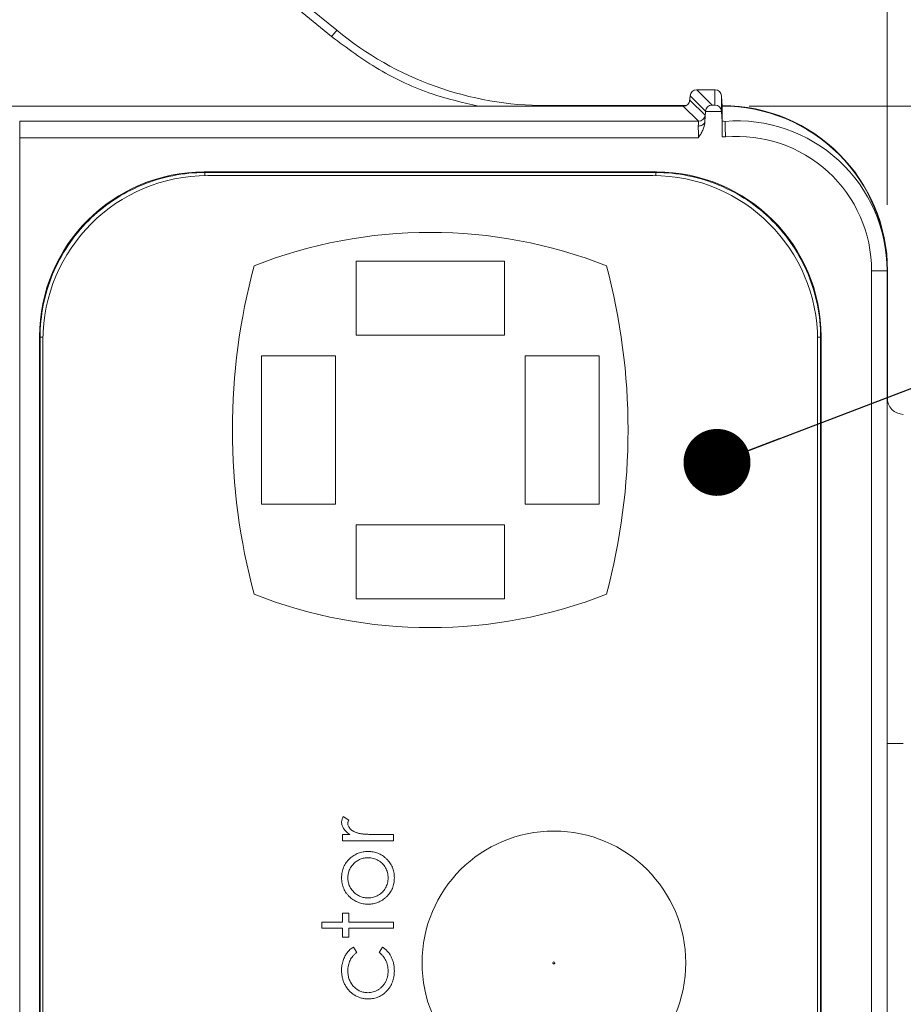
# Model space of a CAD drawing. Header units: millimetres. Extents: x 0 to 420, y 0 to 297.
# Tile 9 of 41: x 128 to 141, y 126 to 141. Entities that reach past the tile are written whole.
import ezdxf

# ---------------------------------------------------------------- set-up
doc = ezdxf.new("R2010")
doc.units = ezdxf.units.MM
doc.styles.add('SLDTEXTSTYLE0', font='TXT', dxfattribs={"width": 0.75})
doc.dimstyles.new('SLDDIMSTYLE1', dxfattribs={"dimtxt": 3.5, "dimasz": 3.302, "dimexe": 0, "dimexo": 0.0625, "dimgap": 0.875, "dimtad": 2, "dimdec": 6, "dimlfac": 2, "dimrnd": 1e-09, "dimzin": 12, "dimdsep": 46, "dimtxsty": 'SLDTEXTSTYLE0', "dimsah": 1, "dimcen": 0.09, "dimadec": 0, "dimazin": 3, "dimtfac": 1, "dimtofl": 0, "dimtmove": 0, "dimatfit": 3, "dimfxl": 1, "dimfrac": 2, "dimtolj": 1, "dimtzin": 12, "dimarcsym": 0})
doc.dimstyles.new('SLDDIMSTYLE4', dxfattribs={"dimtxt": 3.5, "dimasz": 3.302, "dimexe": 0, "dimexo": 0.0625, "dimgap": 0.875, "dimtad": 2, "dimlfac": 2, "dimrnd": 1e-09, "dimzin": 4, "dimdsep": 46, "dimtxsty": 'SLDTEXTSTYLE0', "dimsah": 1, "dimcen": 0.09, "dimadec": 0, "dimazin": 1, "dimtfac": 1, "dimtofl": 0, "dimtmove": 0, "dimatfit": 3, "dimfxl": 1, "dimfrac": 2, "dimtolj": 1, "dimtzin": 12, "dimarcsym": 0})
doc.dimstyles.new('SLDDIMSTYLE6', dxfattribs={"dimtxt": 3.5, "dimasz": 3.302, "dimexe": 0, "dimexo": 0.0625, "dimgap": 0.875, "dimtad": 0, "dimtih": 1, "dimtoh": 1, "dimlfac": 2, "dimrnd": 1e-09, "dimzin": 12, "dimdsep": 46, "dimtxsty": 'SLDTEXTSTYLE0', "dimsah": 1, "dimcen": 0, "dimadec": 0, "dimazin": 3, "dimtfac": 1, "dimtofl": 0, "dimtmove": 0, "dimatfit": 3, "dimfxl": 1, "dimfrac": 2, "dimtolj": 1, "dimtzin": 12, "dimarcsym": 0})
doc.dimstyles.new('SLDDIMSTYLE8', dxfattribs={"dimtxt": 0.18, "dimasz": 3.302, "dimexe": 0, "dimexo": 0.0625, "dimgap": 0, "dimtad": 0, "dimtih": 1, "dimtoh": 1, "dimdec": 0, "dimrnd": 1e-09, "dimzin": 0, "dimdsep": 46, "dimtxsty": 'Standard', "dimsah": 1, "dimcen": 0.09, "dimadec": 0, "dimazin": 0, "dimtfac": 3.302, "dimtdec": 0, "dimtofl": 0, "dimtmove": 0, "dimatfit": 3, "dimfxl": 1, "dimfrac": 2, "dimtolj": 1, "dimtzin": 0, "dimarcsym": 0})
doc.dimstyles.new('SLDDIMSTYLE9', dxfattribs={"dimtxt": 0.18, "dimasz": 1.016, "dimexe": 0, "dimexo": 0.0625, "dimgap": 0, "dimtad": 0, "dimtih": 1, "dimtoh": 1, "dimdec": 0, "dimrnd": 1e-09, "dimzin": 0, "dimdsep": 46, "dimtxsty": 'Standard', "dimblk1": 'DOT', "dimblk2": 'DOT', "dimsah": 1, "dimcen": 0.09, "dimadec": 0, "dimazin": 0, "dimtfac": 1.016, "dimtdec": 0, "dimtofl": 0, "dimtmove": 0, "dimatfit": 3, "dimldrblk": 'DOT', "dimfxl": 1, "dimfrac": 2, "dimtolj": 1, "dimtzin": 0, "dimarcsym": 0})

# ---------------------------------------------------------------- blocks, each defined once
blk = doc.blocks.new('_D_9')
at = {"color": 7, "linetype": 'Continuous', "lineweight": 0}
for p, q in [((116.067, 151.323), (120.258, 160.9)), ((120.258, 160.9), (132.438, 160.9))]:
    blk.add_line(p, q, dxfattribs=at)
blk.add_solid([(116.067, 151.323), (117.857, 154.144), (116.926, 154.552)], dxfattribs=at)
at = {"color": 7, "linetype": 'Continuous', "lineweight": 0, "insert": (121.846, 165.412), "char_height": 3.5, "attachment_point": 1, "style": 'SLDTEXTSTYLE0'}
blk.add_mtext('R141', dxfattribs=at)
blk = doc.blocks.new('_D_13')
at = {"color": 7, "linetype": 'Continuous', "lineweight": 0}
for p, q in [((138.926, 139.957), (159.651, 139.957)), ((158.651, 106.96), (158.651, 139.957)), ((138.926, 106.96), (159.651, 106.96))]:
    blk.add_line(p, q, dxfattribs=at)
for points in [[(158.651, 139.957), (158.143, 136.655), (159.159, 136.655)], [(158.651, 106.96), (159.159, 110.262), (158.143, 110.262)]]:
    blk.add_solid(points, dxfattribs=at)
at = {"color": 7, "linetype": 'Continuous', "lineweight": 0, "insert": (154.14, 120.872), "char_height": 3.5, "attachment_point": 1, "rotation": 90, "style": 'SLDTEXTSTYLE0'}
blk.add_mtext('66', dxfattribs=at)
blk = doc.blocks.new('_D_15')
at = {"color": 7, "linetype": 'Continuous', "lineweight": 0}
for p, q in [((124.376, 143.564), (167.892, 143.564)), ((166.892, 143.564), (166.892, 103.353)), ((123.126, 103.353), (167.892, 103.353))]:
    blk.add_line(p, q, dxfattribs=at)
for points in [[(166.892, 143.564), (166.384, 140.262), (167.4, 140.262)], [(166.892, 103.353), (167.4, 106.655), (166.384, 106.655)]]:
    blk.add_solid(points, dxfattribs=at)
at = {"color": 7, "linetype": 'Continuous', "lineweight": 0, "insert": (162.38, 120.872), "char_height": 3.5, "attachment_point": 1, "rotation": 90, "style": 'SLDTEXTSTYLE0'}
blk.add_mtext('80', dxfattribs=at)
blk = doc.blocks.new('_D_16')
at = {"color": 7, "linetype": 'Continuous', "lineweight": 0}
for p, q in [((120.876, 147.064), (120.876, 153.384)), ((141.018, 138.458), (141.018, 153.384)), ((141.018, 152.384), (120.876, 152.384)), ((141.018, 152.384), (156.699, 152.384))]:
    blk.add_line(p, q, dxfattribs=at)
for points in [[(120.876, 152.384), (124.178, 151.876), (124.178, 152.892)], [(141.018, 152.384), (137.716, 152.892), (137.716, 151.876)]]:
    blk.add_solid(points, dxfattribs=at)
at = {"color": 7, "linetype": 'Continuous', "lineweight": 0, "insert": (145.062, 156.896), "char_height": 3.5, "attachment_point": 1, "style": 'SLDTEXTSTYLE0'}
blk.add_mtext('40.30', dxfattribs=at)
blk = doc.blocks.new('_DOT')
at = {"color": 0, "linetype": 'ByBlock', "lineweight": -2}
blk.add_line((-0.5, 0), (-1, 0), dxfattribs=at)
at = {"color": 0, "linetype": 'ByBlock', "const_width": 0.5}
blk.add_lwpolyline([(-0.25, 0, 1), (0.25, 0, 1)], format="xyb", close=True, dxfattribs=at)

msp = doc.modelspace()

# ---------------------------------------------------------------- linework, layer by layer
at = {"color": 7, "linetype": 'Continuous', "lineweight": 15}
for p, q in [((138.13008056, 140.2065499), (138.3622332, 139.97439726)), ((138.40684728, 140.2065499), (138.13008056, 140.2065499)), ((138.40684728, 140.2065499), (138.40684728, 139.97439726)), ((138.02262083, 140.03040327), (138.027948, 140.10656683)), ((138.02586184, 140.04955872), (138.25544403, 139.81998025)), ((138.0285664, 140.11531009), (138.26420591, 139.87967803)), ((138.5066031, 139.87964823), (138.5066031, 140.11528029)), ((138.50721405, 140.10656683), (138.5175778, 139.95832636)), ((119.00539384, 139.95654939), (137.92612091, 139.95654939)), ((137.96593682, 139.96483071), (135.85097776, 139.96483071)), ((137.92612091, 139.95654939), (138.1557031, 139.72697093)), ((138.40684728, 139.97439726), (138.3622332, 139.97439726)), ((138.5175778, 139.96483071), (138.51712332, 139.96483071)), ((138.5175778, 139.95832636), (138.5175778, 139.72671388)), ((138.25322375, 139.72264587), (138.26384083, 139.87441419)), ((138.26384083, 139.87441419), (138.50696818, 139.87441419)), ((138.50696818, 139.87441419), (138.5175778, 139.72264587)), ((127.86056534, 139.72697093), (127.86056534, 139.47700767)), ((138.1557031, 139.72697093), (127.86056534, 139.72697093)), ((138.5175778, 139.72660212), (138.5175778, 139.72264587)), ((138.5175778, 139.72264587), (138.5175778, 139.49174865)), ((127.86056534, 107.43964336), (127.86056534, 139.47700767)), ((127.86056534, 139.47700767), (138.15495805, 139.47700767)), ((138.5175778, 139.49174865), (138.56599168, 139.49117123)), ((137.51796321, 138.95832433), (130.66071705, 138.95832433)), ((130.66071705, 138.95832433), (130.66952363, 138.94952147)), ((137.50915662, 138.94952147), (130.66952363, 138.94952147)), ((137.46320889, 138.90395372), (130.71320639, 138.90395372)), ((137.51796321, 138.95832433), (137.50915662, 138.94952147)), ((132.96320722, 137.60395406), (135.21320806, 137.60395406)), ((132.96320722, 136.47895365), (132.96320722, 137.60395406)), ((135.21320806, 136.47895365), (135.21320806, 137.60395406)), ((140.78258411, 137.45832502), (140.78258411, 109.46969933)), ((141.01758287, 137.45832502), (140.78258411, 137.45832502)), ((141.01758287, 137.45832502), (141.01758287, 109.45832601)), ((141.02408723, 135.47234296), (141.02408723, 137.45832129)), ((128.16109941, 136.45870669), (128.16109941, 110.45794434)), ((128.16109941, 136.45870669), (128.169906, 136.44990383)), ((128.169906, 136.44990383), (128.169906, 110.46674906)), ((135.21320806, 136.47895365), (132.96320722, 136.47895365)), ((140.00877426, 136.44990383), (140.01758084, 136.45870669)), ((140.00877426, 110.46674906), (140.00877426, 136.44990383)), ((140.01758084, 110.45794434), (140.01758084, 136.45870669)), ((128.21320877, 136.4039561), (128.21320877, 110.5039554)), ((139.96320651, 110.5039554), (139.96320651, 136.4039561)), ((132.65070752, 136.16645395), (131.5257071, 136.16645395)), ((131.5257071, 133.91645311), (131.5257071, 136.16645395)), ((132.65070752, 136.16645395), (132.65070752, 133.91645311)), ((135.52570776, 136.16645395), (136.65070818, 136.16645395)), ((135.52570776, 133.91645311), (135.52570776, 136.16645395)), ((136.65070818, 133.91645311), (136.65070818, 136.16645395)), ((132.65070752, 133.91645311), (131.5257071, 133.91645311)), ((135.52570776, 133.91645311), (136.65070818, 133.91645311)), ((132.96320722, 133.60395341), (132.96320722, 132.47895299)), ((132.96320722, 133.60395341), (135.21320806, 133.60395341)), ((135.21320806, 133.60395341), (135.21320806, 132.47895299)), ((135.21320806, 132.47895299), (132.96320722, 132.47895299)), ((141.26322106, 130.28332649), (141.01758287, 130.28332649)), ((132.85146341, 129.12139355), (132.76920155, 129.17354761)), ((132.87011967, 128.90217884), (132.7562748, 128.90217884)), ((132.7562748, 128.90217884), (132.7562748, 128.80720257)), ((133.52966741, 128.90217884), (133.26974646, 128.90217884)), ((133.52966741, 128.80720257), (133.52966741, 128.90217884)), ((132.7562748, 128.80720257), (133.52966741, 128.80720257)), ((132.7562748, 127.7081637), (132.7562748, 127.57247745)), ((132.85124735, 127.7081637), (132.7562748, 127.7081637)), ((132.85124735, 127.57247745), (132.85124735, 127.7081637)), ((132.44419978, 127.57247745), (132.44419978, 127.47750117)), ((132.7562748, 127.57247745), (132.44419978, 127.57247745)), ((133.52966741, 127.57247745), (132.85124735, 127.57247745)), ((133.52966741, 127.47750117), (133.52966741, 127.57247745)), ((132.44419978, 127.47750117), (132.7562748, 127.47750117)), ((132.7562748, 127.47750117), (132.7562748, 127.34181492)), ((132.7562748, 127.34181492), (132.85124735, 127.34181492)), ((132.85124735, 127.34181492), (132.85124735, 127.47750117)), ((132.85124735, 127.47750117), (133.52966741, 127.47750117)), ((132.97336236, 127.11306347), (132.92396501, 127.19256489)), ((133.36472646, 127.19256489), (133.3125724, 127.11306347))]:
    msp.add_line(p, q, dxfattribs=at)
at = {"color": 8, "linetype": 'Continuous', "lineweight": 15}
for p, q in [((135.85097776, 139.95654939), (135.85097776, 139.96483071)), ((138.5175778, 139.96483071), (138.5175778, 139.95832636)), ((130.66952363, 138.94952147), (130.66952363, 138.90357374)), ((137.50915662, 138.94952147), (137.50915662, 138.90353276)), ((141.01758287, 137.45832129), (141.02408723, 137.45832129)), ((128.169906, 136.44990383), (128.21363345, 136.44990383)), ((139.96278927, 136.44990383), (140.00877426, 136.44990383))]:
    msp.add_line(p, q, dxfattribs=at)
at = {"color": 7, "linetype": 'Continuous', "lineweight": 15, "flags": 128}
msp.add_lwpolyline([(132.5907676, 141.01246058), (132.6061307, 141.0310535), (132.6209201, 141.0489498), (132.63456956, 141.06547146), (132.64657245, 141.08000382), (132.65648172, 141.09199552), (132.66392485, 141.10099955), (132.66861127, 141.10667689), (132.67037705, 141.10881149)], dxfattribs=at)
at = {"color": 7, "linetype": 'Continuous', "lineweight": 15}
msp.add_circle((135.96320979, 126.95395462), 2, dxfattribs=at)
for centre, radius, start, end in [((87.86890365, 86.88513889), 70.33760306, 50.435305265, 76.8423003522), ((135.85097591, 144.95832281), 4.99349243, 230.435305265, 270), ((137.92608368, 140.05657385), 0.10002446, 270.021328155, 355.978308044), ((138.51757798, 137.45832281), 2.50650757, 0, 90), ((138.51758118, 137.45832601), 2.5, 359.999999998, 90.000060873), ((138.15566458, 139.82699676), 0.10002584, 270.022065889, 355.97757031), ((138.51758118, 137.45832601), 2.26838697, 88.963262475, 90.000067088), ((138.74211899, 137.45832601), 2.27546218, 0, 94.61628409), ((130.71320979, 136.40395462), 2.5, 90, 180), ((137.46320979, 136.40395462), 2.5, 0, 90), ((134.08820979, 130.7457849), 7.29566972, 68.509064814, 111.490935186), ((140.74734183, 135.04145462), 9.65913204, 165.044179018, 194.955820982), ((127.42907775, 135.04145462), 9.65913204, 345.044179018, 14.955820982), ((141.26758118, 135.52900032), 0.25, 180, 269), ((134.08820979, 139.33712435), 7.29566972, 248.509064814, 291.490935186)]:
    msp.add_arc(centre, radius, start, end, dxfattribs=at)
for centre, major_axis, ratio, start_param, end_param in [((138.13007912, 140.10656527), (0.09434776, -0.03908012), 0.9756194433, 1.9722982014, 3.4555234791), ((138.40684796, 140.10656527), (0.07132504, 0.07132504), 0.9826972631, 5.5763269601, 7.0598568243), ((138.02981753, 140.10656527), (0.00699525, 0.09999992), 0.0185847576, 1.4845253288, 1.5720963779), ((138.36223148, 139.8744129), (0.03840403, 0.09271553), 0.9756194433, 0.4015018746, 1.9021804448), ((138.40684796, 139.8744129), (-0.07132504, 0.07132504), 0.9826972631, 3.9880773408, 5.4890604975), ((138.26196989, 139.8744129), (0.00699525, 0.09999992), 0.0185847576, 4.7136890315, 4.7663534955), ((130.66148114, 136.45794519), (1.76830547, -1.76830547), 0.9996954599, 2.3563467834, 3.9268385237), ((137.51720036, 136.45794519), (-1.76830547, -1.76830547), 0.9996954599, 2.3563467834, 3.9268385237)]:
    msp.add_ellipse(centre, major_axis=major_axis, ratio=ratio, start_param=start_param, end_param=end_param, dxfattribs=at)
for points, knots in [([(132.59076897, 141.01246161), (132.44235712, 141.13449583), (132.14559261, 141.37851562), (131.69674306, 141.73984296), (131.24531003, 142.09762199), (130.79102023, 142.45152192), (130.33394686, 142.80163134), (129.87407033, 143.14792652), (129.41139587, 143.49041381), (128.94592211, 143.82909149), (128.4776494, 144.16396004), (128.00657772, 144.49501928), (127.53270688, 144.82226935), (127.05603767, 145.14570991), (126.57656715, 145.46534213), (125.12358137, 146.4168631), (122.64711795, 147.92455169), (119.06271082, 149.83144722), (115.37428402, 151.52868944), (112.49576585, 152.656125), (110.49368551, 153.35601396), (109.4001326, 153.71829817), (108.30121519, 154.0624175), (107.19695211, 154.38849618), (106.08724158, 154.69608567), (104.97247355, 154.98685629), (104.22527328, 155.16525499), (103.85154561, 155.25448479)], [0, 0, 0, 0, 0.0178139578, 0.0356208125, 0.0534217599, 0.0712179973, 0.0890107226, 0.1068011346, 0.1245904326, 0.1423798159, 0.1601704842, 0.1779636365, 0.1957604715, 0.2135621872, 0.2313699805, 0.2491850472, 0.3745888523, 0.5000010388, 0.625404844, 0.7508170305, 0.7864375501, 0.8220344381, 0.8576172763, 0.8931956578, 0.9287791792, 0.9643774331, 1, 1, 1, 1]), ([(138.25295972, 139.72095611), (138.25344455, 139.7307896), (138.25441215, 139.75041486), (138.25540275, 139.77446802), (138.25612542, 139.79708667), (138.25635108, 139.81536646), (138.25574526, 139.81843942), (138.25544146, 139.81998042)], [0, 0, 0, 0, 0.1665698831, 0.3324331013, 0.5002408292, 0.7493862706, 1, 1, 1, 1]), ([(138.15313476, 139.65503251), (138.15363513, 139.66227663), (138.15463275, 139.67671962), (138.15563443, 139.69426722), (138.15626915, 139.70841933), (138.15649241, 139.71865094), (138.15635045, 139.72529424), (138.15591798, 139.72641265), (138.15570237, 139.72697024)], [0, 0, 0, 0, 0.1692245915, 0.3373922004, 0.5045278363, 0.6706569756, 0.8358055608, 1, 1, 1, 1]), ([(138.15313476, 139.65503246), (138.16001627, 139.65527532), (138.17390644, 139.65576553), (138.19387045, 139.66041062), (138.21194799, 139.66764411), (138.22705615, 139.67711274), (138.23862909, 139.68789461), (138.24653232, 139.6991651), (138.25135552, 139.71020229), (138.25244379, 139.71749744), (138.25295975, 139.72095611)], [0, 0, 0, 0, 0.1368632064, 0.2762556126, 0.4147683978, 0.5490755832, 0.6763632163, 0.7946025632, 0.9026198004, 1, 1, 1, 1]), ([(138.15495483, 139.47700831), (138.1549449, 139.48750292), (138.15492485, 139.50869684), (138.15476616, 139.54027837), (138.15451445, 139.57141237), (138.15415794, 139.60141304), (138.15370711, 139.62993868), (138.15332668, 139.64661798), (138.15313476, 139.65503251)], [0, 0, 0, 0, 0.1589127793, 0.3209255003, 0.4860394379, 0.6542557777, 0.825575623, 1, 1, 1, 1]), ([(138.25322451, 139.72016077), (138.25319169, 139.71735965), (138.25312617, 139.71176675), (138.2524497, 139.70062839), (138.25027147, 139.68128874), (138.24214742, 139.64323599), (138.22213986, 139.59135721), (138.19036542, 139.53305147), (138.16677047, 139.49570854), (138.15495483, 139.47700831)], [0, 0, 0, 0, 0.0316230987, 0.0631407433, 0.125943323, 0.2511945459, 0.50134006, 0.7502860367, 1, 1, 1, 1]), ([(138.25295973, 139.72095641), (138.25299889, 139.72139956), (138.25303399, 139.72175882), (138.25306267, 139.72201747), (138.25309947, 139.7223494), (138.25312732, 139.72253401), (138.25314834, 139.72262206), (138.25317445, 139.72273141), (138.25318951, 139.7226796), (138.25320686, 139.72266225)], [0, 0, 0, 0, 0.00000374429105, 0.00000374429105, 0.00000374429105, 0.000008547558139, 0.000008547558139, 0.000008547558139, 0.000014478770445, 0.000014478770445, 0.000014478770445, 0.000014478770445]), ([(138.51758118, 139.72660108), (138.51758118, 139.72445075), (138.51758118, 139.69814272), (138.51758118, 139.61186276), (138.51758118, 139.55241109), (138.51758118, 139.49174877)], [0, 0, 0, 0, 0.5, 0.5, 1, 1, 1, 1]), ([(138.56599052, 139.49117245), (138.56563622, 139.50264246), (138.56493507, 139.52534123), (138.56395522, 139.55831707), (138.56303951, 139.58925095), (138.56219396, 139.61764321), (138.56142132, 139.64310301), (138.56072754, 139.66534484), (138.56011912, 139.68418576), (138.55960348, 139.69952748), (138.55918686, 139.71138345), (138.55887956, 139.71973787), (138.55867576, 139.72500385), (138.55864125, 139.72589972), (138.55862423, 139.72634164)], [0, 0, 0, 0, 0.0942278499, 0.1864738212, 0.276737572, 0.3650189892, 0.4513182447, 0.5356358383, 0.6179726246, 0.6983298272, 0.7767090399, 0.8531122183, 0.9275416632, 1, 1, 1, 1]), ([(140.78258118, 137.45832601), (140.78258118, 138.03008004), (140.54264655, 138.5756841), (139.69988889, 139.34858139), (139.13561056, 139.54052508), (138.56599052, 139.49117245)], [0, 0, 0, 0, 0.5, 0.5, 1, 1, 1, 1]), ([(128.16990401, 136.44990308), (128.16991397, 136.77718774), (128.23497462, 137.10420788), (128.48539466, 137.70879244), (128.6706556, 137.98606016), (129.13336616, 138.44877072), (129.41063388, 138.63403166), (130.01521845, 138.8844517), (130.34223858, 138.94951235), (130.66952324, 138.94952232)], [0, 0, 0, 0, 0.25, 0.25, 0.5, 0.5, 0.75, 0.75, 1, 1, 1, 1]), ([(137.50915825, 138.94952232), (137.83644291, 138.94951235), (138.16346305, 138.8844517), (138.76804761, 138.63403166), (139.04531533, 138.44877072), (139.50802589, 137.98606016), (139.69328683, 137.70879244), (139.94370687, 137.10420788), (140.00876752, 136.77718774), (140.00877749, 136.44990308)], [0, 0, 0, 0, 0.25, 0.25, 0.5, 0.5, 0.75, 0.75, 1, 1, 1, 1]), ([(132.7692036, 129.17354736), (132.76513021, 129.16643123), (132.75731662, 129.15278103), (132.74900779, 129.13160122), (132.74380357, 129.11104458), (132.74306286, 129.09746493), (132.74270286, 129.09086506)], [0, 0, 0, 0, 0.2796764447, 0.5364768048, 0.7747224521, 1, 1, 1, 1]), ([(132.74270286, 129.09086506), (132.7430867, 129.08235684), (132.74385283, 129.06537455), (132.74959121, 129.04010292), (132.75929553, 129.01550817), (132.77254378, 128.99120337), (132.79023413, 128.96772192), (132.81243345, 128.94489115), (132.83924535, 128.92260176), (132.85951818, 128.90919167), (132.8701184, 128.90217983)], [0, 0, 0, 0, 0.1071582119, 0.2138863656, 0.324682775, 0.4394585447, 0.5616334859, 0.6938876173, 0.8399405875, 1, 1, 1, 1]), ([(132.8376815, 129.07284456), (132.8378719, 129.0763185), (132.83828033, 129.08377024), (132.84097634, 129.09546674), (132.84555499, 129.108153), (132.84942375, 129.11682523), (132.85146188, 129.12139391)], [0, 0, 0, 0, 0.2050166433, 0.4397700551, 0.7048611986, 1, 1, 1, 1]), ([(133.00431812, 128.9191403), (132.99744363, 128.92105326), (132.9840232, 128.92478773), (132.96475998, 128.93133696), (132.94686411, 128.9385804), (132.93031484, 128.9463414), (132.91527753, 128.95485953), (132.90149542, 128.96377455), (132.88920412, 128.97349315), (132.87512895, 128.98711307), (132.86053269, 129.00470307), (132.84737149, 129.02685163), (132.8392257, 129.0496767), (132.83818951, 129.06522283), (132.8376815, 129.07284456)], [0, 0, 0, 0, 0.0879601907, 0.1717166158, 0.2506679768, 0.3258823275, 0.3968812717, 0.4635748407, 0.5280697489, 0.5896876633, 0.7048093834, 0.8086618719, 0.9061934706, 1, 1, 1, 1]), ([(133.26974947, 128.90217983), (133.2537777, 128.90219297), (133.22324498, 128.90221809), (133.17957108, 128.90315642), (133.14012369, 128.90427828), (133.10486231, 128.90626735), (133.07373322, 128.90841324), (133.04681416, 128.91145807), (133.0240302, 128.91453979), (133.01044955, 128.91770932), (133.00431812, 128.9191403)], [0, 0, 0, 0, 0.1798232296, 0.3437621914, 0.4918338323, 0.6241090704, 0.741399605, 0.8430618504, 0.9291451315, 1, 1, 1, 1]), ([(132.8701184, 128.53837775), (132.85993335, 128.5285511), (132.83986793, 128.50919176), (132.81392891, 128.47689233), (132.79203372, 128.44279245), (132.77368465, 128.40698562), (132.7599954, 128.36895027), (132.75009322, 128.32917353), (132.74361774, 128.28750305), (132.74301186, 128.25904925), (132.74270286, 128.24453761)], [0, 0, 0, 0, 0.1284864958, 0.2531294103, 0.3753070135, 0.4961956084, 0.6178660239, 0.7416676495, 0.8682485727, 1, 1, 1, 1]), ([(132.8376815, 128.2441136), (132.83797872, 128.25430407), (132.8385675, 128.27449073), (132.84288858, 128.30418418), (132.84995723, 128.33285205), (132.8596175, 128.36050557), (132.872525, 128.38692719), (132.8880848, 128.41226217), (132.90641797, 128.43659326), (132.92750452, 128.45936357), (132.95029002, 128.48053541), (132.97489674, 128.49874813), (133.00030573, 128.51459797), (133.02707023, 128.52749573), (133.0551469, 128.53716334), (133.08432412, 128.54416513), (133.11464158, 128.54854209), (133.1352523, 128.54911229), (133.14572603, 128.54940206)], [0, 0, 0, 0, 0.0634270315, 0.1256447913, 0.1863589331, 0.2470268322, 0.3076308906, 0.3690502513, 0.4318747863, 0.4969526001, 0.5620304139, 0.6252067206, 0.6872313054, 0.7482316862, 0.8097297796, 0.8717262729, 0.934815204, 1, 1, 1, 1]), ([(133.14509002, 128.64438069), (133.13207236, 128.64404332), (133.10636881, 128.64337719), (133.0685221, 128.63843721), (133.03196364, 128.63013211), (132.99677416, 128.61843449), (132.9628327, 128.60359879), (132.93043558, 128.58508655), (132.89915257, 128.56359763), (132.87985929, 128.54683896), (132.8701184, 128.53837775)], [0, 0, 0, 0, 0.1293662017, 0.2554352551, 0.3786322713, 0.5014663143, 0.6234943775, 0.7461656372, 0.8718427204, 1, 1, 1, 1]), ([(133.54323705, 128.24453761), (133.54286902, 128.2589013), (133.54214827, 128.28703096), (133.53653557, 128.32822888), (133.52725247, 128.36746494), (133.51403549, 128.40467821), (133.49727258, 128.43994894), (133.47646226, 128.47295504), (133.45217252, 128.5041354), (133.42430321, 128.53287727), (133.39406456, 128.55888324), (133.36226856, 128.58182537), (133.3291852, 128.6011447), (133.2947492, 128.6169768), (133.25911097, 128.62932357), (133.22216159, 128.63795082), (133.18405573, 128.64349758), (133.15818313, 128.64408395), (133.14509002, 128.64438069)], [0, 0, 0, 0, 0.0684922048, 0.1341341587, 0.1979034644, 0.2604831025, 0.3221455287, 0.3837784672, 0.4462154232, 0.5103409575, 0.574394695, 0.6362264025, 0.6971016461, 0.7568275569, 0.8167348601, 0.8766630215, 0.9375839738, 1, 1, 1, 1]), ([(133.14572603, 128.54940206), (133.15925879, 128.54891747), (133.18611879, 128.54795564), (133.22566479, 128.54009447), (133.26370143, 128.52703669), (133.29977075, 128.50903089), (133.33320124, 128.48685621), (133.36326209, 128.46092746), (133.38879404, 128.43088618), (133.41026685, 128.39775532), (133.42717666, 128.3620044), (133.43930324, 128.3242328), (133.44708012, 128.28478443), (133.44786222, 128.25778919), (133.44825842, 128.2441136)], [0, 0, 0, 0, 0.0847480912, 0.1682091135, 0.2515337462, 0.336097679, 0.4201067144, 0.5023404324, 0.5839950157, 0.6662919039, 0.7490924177, 0.8310167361, 0.914394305, 1, 1, 1, 1]), ([(132.74270286, 128.24453761), (132.74301872, 128.23002631), (132.74364107, 128.20143328), (132.75006768, 128.1596214), (132.75991487, 128.11964082), (132.77407795, 128.08163671), (132.79206242, 128.04543418), (132.81441323, 128.01141819), (132.84027664, 127.97895798), (132.86048104, 127.95966127), (132.87075441, 127.94984944)], [0, 0, 0, 0, 0.13129959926, 0.25871238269, 0.38208944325, 0.50356357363, 0.62518086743, 0.74728701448, 0.87150247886, 1, 1, 1, 1]), ([(133.14572603, 127.93882513), (133.13525236, 127.939115), (133.11464177, 127.9396854), (133.08432341, 127.94406093), (133.05514951, 127.95106801), (133.02706061, 127.96071613), (133.00037482, 127.97367018), (132.97482172, 127.98922015), (132.95037471, 128.00750754), (132.92743035, 128.02842695), (132.90642616, 128.05122105), (132.88809191, 128.07554229), (132.87245629, 128.1009149), (132.85972638, 128.1274135), (132.84986753, 128.15506347), (132.84292865, 128.18377156), (132.83854899, 128.21359225), (132.83797317, 128.23385151), (132.8376815, 128.2441136)], [0, 0, 0, 0, 0.065163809, 0.128232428, 0.1902089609, 0.2516872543, 0.3126679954, 0.3744428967, 0.437598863, 0.502359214, 0.5674160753, 0.6302203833, 0.6916199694, 0.7526007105, 0.8128346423, 0.8739563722, 0.9361541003, 1, 1, 1, 1]), ([(133.14509002, 127.8438465), (133.15818313, 127.84414324), (133.18405573, 127.84472961), (133.22216159, 127.85027637), (133.25911097, 127.85890363), (133.29474921, 127.87125039), (133.32918516, 127.88708251), (133.36226869, 127.90640173), (133.39406406, 127.92934428), (133.42430516, 127.95534862), (133.45216532, 127.98409658), (133.47652517, 128.01530227), (133.49727204, 128.04849961), (133.51399206, 128.08392198), (133.52725675, 128.12118396), (133.53655738, 128.16049035), (133.54214456, 128.20183368), (133.54286779, 128.23010354), (133.54323705, 128.24453761)], [0, 0, 0, 0, 0.0623374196, 0.1231816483, 0.1830343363, 0.2428661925, 0.3025168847, 0.3633154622, 0.425069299, 0.4890423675, 0.5530871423, 0.6154454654, 0.6772864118, 0.7391749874, 0.8016758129, 0.8653648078, 0.9312577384, 1, 1, 1, 1]), ([(133.44825842, 128.2441136), (133.44786451, 128.23043722), (133.44708695, 128.20344042), (133.43926384, 128.16393717), (133.42722939, 128.12606204), (133.41024775, 128.09027395), (133.38887521, 128.05712801), (133.36311664, 128.02730124), (133.33328026, 128.0011492), (133.29981507, 127.97895256), (133.26364536, 127.96123688), (133.2256718, 127.94811769), (133.186117, 127.94027537), (133.1592582, 127.93931101), (133.14572603, 127.93882513)], [0, 0, 0, 0, 0.08559019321, 0.16895266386, 0.25128347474, 0.33406899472, 0.41635098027, 0.49765512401, 0.58016550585, 0.66415932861, 0.74851180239, 0.83182134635, 0.9152672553, 1, 1, 1, 1]), ([(132.87075441, 127.94984944), (132.88050486, 127.9414027), (132.89977321, 127.92471068), (132.93091476, 127.90300256), (132.96339193, 127.88475046), (132.99718465, 127.86977801), (133.0322383, 127.85806637), (133.06873489, 127.84979366), (133.10651046, 127.84485865), (133.13214311, 127.84418617), (133.14509002, 127.8438465)], [0, 0, 0, 0, 0.1284109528, 0.2537592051, 0.3772863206, 0.4989121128, 0.621321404, 0.7447622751, 0.8710808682, 1, 1, 1, 1]), ([(132.92396789, 127.19256445), (132.91450729, 127.18667789), (132.89581842, 127.17504931), (132.87046121, 127.15453831), (132.84753863, 127.13238755), (132.82716998, 127.10814279), (132.80911175, 127.08155516), (132.79260338, 127.05257494), (132.77838763, 127.02066303), (132.76572886, 126.98657063), (132.7552747, 126.9508452), (132.74821821, 126.91391989), (132.74353776, 126.87644258), (132.74298163, 126.85117838), (132.74270286, 126.83851464)], [0, 0, 0, 0, 0.0802672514, 0.1585634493, 0.2345871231, 0.3098023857, 0.3863975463, 0.466023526, 0.5499336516, 0.6379505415, 0.7280903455, 0.8179185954, 0.9087311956, 1, 1, 1, 1]), ([(133.54323705, 126.83067042), (133.54315957, 126.84049936), (133.54300661, 126.85990379), (133.54044384, 126.88861292), (133.5370107, 126.91652258), (133.53183671, 126.94362314), (133.52535446, 126.96984452), (133.51719922, 126.99523841), (133.50770712, 127.01983468), (133.49666831, 127.04352644), (133.48438775, 127.06628035), (133.47073984, 127.08786116), (133.45627043, 127.10852222), (133.44016622, 127.12759732), (133.42319709, 127.14573809), (133.40495696, 127.16270766), (133.38547029, 127.17843982), (133.37164982, 127.18785103), (133.3647281, 127.19256445)], [0, 0, 0, 0, 0.0699890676, 0.13817346, 0.2051712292, 0.270234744, 0.3345776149, 0.3974624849, 0.4600970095, 0.5222584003, 0.5835266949, 0.6441442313, 0.7040680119, 0.7630433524, 0.8218034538, 0.8809311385, 0.9403666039, 1, 1, 1, 1]), ([(132.8376815, 126.83151844), (132.8380637, 126.84603065), (132.83880963, 126.87435322), (132.84537258, 126.91566617), (132.85590457, 126.95467781), (132.8707882, 126.99138256), (132.890051, 127.02563568), (132.91368722, 127.05738914), (132.94120689, 127.08718552), (132.96253143, 127.10434464), (132.97336526, 127.11306225)], [0, 0, 0, 0, 0.1340052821, 0.2615297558, 0.3853914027, 0.5066355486, 0.6264935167, 0.7474155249, 0.8716757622, 1, 1, 1, 1]), ([(133.31257466, 127.11306225), (133.32340083, 127.10390208), (133.34466365, 127.08591132), (133.37216114, 127.05531039), (133.39585546, 127.02312824), (133.41506497, 126.98872449), (133.42992629, 126.95232144), (133.44058329, 126.91398561), (133.44709324, 126.87371836), (133.44786548, 126.84617139), (133.44825842, 126.83215446)], [0, 0, 0, 0, 0.1314363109, 0.258143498, 0.3806278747, 0.5015582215, 0.6227016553, 0.744552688, 0.8700189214, 1, 1, 1, 1]), ([(135.94752328, 126.95395462), (135.94752328, 126.96261225), (135.95455217, 126.96964114), (135.97186742, 126.96964114), (135.97889631, 126.96261225), (135.97889631, 126.95395462)], [0, 0, 0, 0, 0.5, 0.5, 1, 1, 1, 1]), ([(135.97889631, 126.95395462), (135.97889631, 126.94979442), (135.97724355, 126.94580429), (135.97136013, 126.93992087), (135.96737, 126.93826811), (135.95904959, 126.93826811), (135.95505946, 126.93992087), (135.94917604, 126.94580429), (135.94752328, 126.94979442), (135.94752328, 126.95395462)], [0, 0, 0, 0, 0.25, 0.25, 0.5, 0.5, 0.75, 0.75, 1, 1, 1, 1]), ([(132.74270286, 126.83851464), (132.74285454, 126.82840252), (132.74315414, 126.80842844), (132.74587141, 126.7789305), (132.74971705, 126.75013738), (132.75583041, 126.72215923), (132.76312049, 126.69477557), (132.77232877, 126.66816815), (132.78310358, 126.64229442), (132.79560989, 126.61731028), (132.80965579, 126.59336675), (132.82481747, 126.57047777), (132.84137528, 126.54898708), (132.85937789, 126.52901795), (132.87834436, 126.51000541), (132.8990332, 126.49275629), (132.92073014, 126.47646363), (132.94369583, 126.46174108), (132.96761348, 126.44866251), (132.99208961, 126.43714319), (133.01706116, 126.42732321), (133.04264419, 126.41963045), (133.06853034, 126.41297028), (133.09511221, 126.40903979), (133.12205286, 126.40599726), (133.14020475, 126.40573199), (133.14933013, 126.40559864)], [0, 0, 0, 0, 0.0457685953, 0.09040496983, 0.13402185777, 0.17719292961, 0.21995663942, 0.26224860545, 0.30455388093, 0.34676226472, 0.38862976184, 0.4301572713, 0.47098503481, 0.51131714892, 0.55181262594, 0.59244940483, 0.6331453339, 0.6745901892, 0.71582706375, 0.75647391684, 0.79699339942, 0.83716913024, 0.87736396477, 0.91786449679, 0.95870855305, 1, 1, 1, 1]), ([(133.1408499, 126.50057727), (133.13051405, 126.50084812), (133.11009779, 126.50138313), (133.0801536, 126.50605936), (133.05127203, 126.51307663), (133.02382308, 126.52374317), (132.99728863, 126.53677759), (132.97227571, 126.55338948), (132.94815971, 126.57246939), (132.92566297, 126.59449149), (132.90497692, 126.61856608), (132.88712132, 126.6446874), (132.87175741, 126.67209851), (132.85913292, 126.70104255), (132.84971347, 126.73159533), (132.84256457, 126.76353957), (132.83863045, 126.79707547), (132.83800107, 126.81991942), (132.8376815, 126.83151844)], [0, 0, 0, 0, 0.061905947, 0.1222819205, 0.181243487, 0.2396871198, 0.2984032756, 0.3580784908, 0.4192616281, 0.4824580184, 0.5464498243, 0.6091832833, 0.6717521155, 0.7345384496, 0.7980307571, 0.8630790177, 0.9304783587, 1, 1, 1, 1]), ([(133.44825842, 126.83215446), (133.44777186, 126.81685958), (133.44681757, 126.78686135), (133.43924221, 126.74304641), (133.42669118, 126.70150226), (133.40907405, 126.66256837), (133.38715974, 126.62666598), (133.3607268, 126.59463807), (133.33019132, 126.56676684), (133.296145, 126.54303685), (133.25935487, 126.52427174), (133.22097556, 126.51056045), (133.18127957, 126.50218406), (133.15438726, 126.50111528), (133.1408499, 126.50057727)], [0, 0, 0, 0, 0.0909950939, 0.178470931, 0.2637624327, 0.3486672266, 0.4321345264, 0.5134033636, 0.5949764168, 0.6774714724, 0.7596786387, 0.8400345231, 0.9194747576, 1, 1, 1, 1]), ([(133.14933013, 126.40559864), (133.16277948, 126.40594868), (133.18930823, 126.40663913), (133.22821022, 126.41260502), (133.2657267, 126.4218291), (133.30154837, 126.43532948), (133.3359622, 126.45228929), (133.36851081, 126.47340917), (133.39991304, 126.49775876), (133.42901438, 126.52611648), (133.45585455, 126.55699283), (133.47936521, 126.59026563), (133.4991279, 126.62560583), (133.51530672, 126.66289643), (133.5278748, 126.70210265), (133.53663104, 126.74323059), (133.54243931, 126.78626621), (133.54296755, 126.81566903), (133.54323705, 126.83067042)], [0, 0, 0, 0, 0.0623657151, 0.1230160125, 0.1821795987, 0.2413150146, 0.3002601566, 0.3598329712, 0.4210267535, 0.4843300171, 0.5480235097, 0.6106086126, 0.6729950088, 0.7355500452, 0.7989042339, 0.8636647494, 0.9304414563, 1, 1, 1, 1])]:
    msp.add_open_spline(points, degree=3, knots=knots, dxfattribs=at)
at = {"color": 8, "linetype": 'Continuous', "lineweight": 15}
msp.add_open_spline([(134.82023463, 139.95654939), (134.58419189, 140.01099506), (134.05893816, 140.13215021), (133.29864166, 140.48727929), (132.82554485, 140.83827617), (132.5907676, 141.01246058)], degree=3, knots=[0, 0, 0, 0, 0.2913510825, 0.6483285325, 1, 1, 1, 1], dxfattribs=at)
at = {"color": 7, "linetype": 'Continuous', "lineweight": 15}
for points in [[(138.13007912, 140.20655004), (138.1294871, 140.20656019), (138.12889509, 140.20656527), (138.12830316, 140.20656527)], [(138.40859321, 140.20656527), (138.40801152, 140.20656527), (138.40742974, 140.20656019), (138.40684796, 140.20655004)], [(138.02216637, 140.02385792), (138.02394527, 140.04105862), (138.0252465, 140.05022772), (138.02586166, 140.04956022)], [(138.50660437, 140.11528084), (138.50680764, 140.11238303), (138.50701092, 140.10947415), (138.50721419, 140.10656527)], [(138.50697012, 139.8744129), (138.5068482, 139.87615823), (138.50672629, 139.87790356), (138.50660437, 139.8796465)], [(138.51757851, 139.72671298), (138.51757851, 139.72668837), (138.5175794, 139.72665107), (138.51758118, 139.72660108)], [(138.55898475, 139.72640669), (138.55874641, 139.72638745), (138.55862348, 139.72636562), (138.55862423, 139.72634164)]]:
    msp.add_open_spline(points, degree=3, dxfattribs=at)

# ---------------------------------------------------------------- dimensions: what is measured, and where the dimension line sits
at = {"color": 7, "linetype": 'Continuous', "lineweight": 0}
dim = msp.add_radius_dim(center=(87.86890365, 86.88513889), mpoint=(116.0673468, 151.32290894), dimstyle='SLDDIMSTYLE6', dxfattribs=at)
dim.commit()
dim.dimension.update_dxf_attribs({"geometry": '_D_9', "text_midpoint": (127.14203478, 163.67812815), "dimtype": 164})
dim = msp.add_linear_dim(base=(120.87555919, 152.38446846), p1=(141.01758118, 137.45832601), p2=(120.87555919, 146.06378119), dimstyle='SLDDIMSTYLE4', dxfattribs=at)
dim.commit()
dim.dimension.update_dxf_attribs({"geometry": '_D_16', "text_midpoint": (150.88053674, 152.38446846), "dimtype": 160})
for base, p1, p2, picture, middle in [((166.8917898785, 103.3528644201), (123.3755591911, 143.5637811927), (122.1255591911, 103.3528644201), '_D_15', (166.8917898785, 123.4583260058)), ((158.65144731, 139.95655004), (137.92612257, 106.96010198), (137.92612257, 139.95655004), '_D_13', (158.65144731, 123.45832601))]:
    dim = msp.add_linear_dim(base=base, p1=p1, p2=p2, angle=90, dimstyle='SLDDIMSTYLE1', dxfattribs=at)
    dim.commit()
    dim.dimension.update_dxf_attribs({"geometry": picture, "text_midpoint": middle, "dimtype": 160})

# ---------------------------------------------------------------- leaders
for points, dimstyle in [([(138.43745382, 134.54960518), (176.1810113, 148.93353672)], 'SLDDIMSTYLE9'), ([(120.43904169, 142.19354669), (138.68773534, 77.2208117)], 'SLDDIMSTYLE8')]:
    msp.add_leader(points, dimstyle=dimstyle, dxfattribs=at)

doc.saveas('drawing.dxf')
